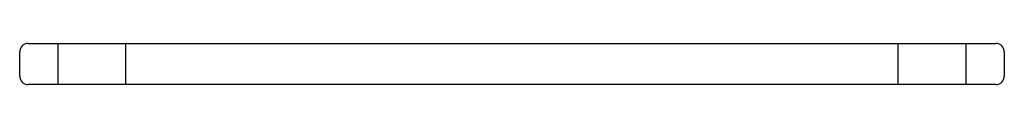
# Model space of a CAD drawing. Header units: millimetres. Extents: x 3799.97 to 3800.57, y 2123.306 to 2123.331.
import ezdxf

# ---------------------------------------------------------------- set-up
doc = ezdxf.new("R2010")
doc.units = ezdxf.units.MM
doc.layers.add('SANINDUSA', color=3, linetype='Continuous')

msp = doc.modelspace()

# ---------------------------------------------------------------- linework, layer by layer
at = {"layer": 'SANINDUSA'}
for p, q in [((3799.97542, 2123.33142), (3800.56542, 2123.33142)), ((3799.99376, 2123.33092), (3799.99376, 2123.30692)), ((3800.03501, 2123.30692), (3800.03501, 2123.33092)), ((3800.50583, 2123.30692), (3800.50583, 2123.33092)), ((3800.54707, 2123.33092), (3800.54707, 2123.30692)), ((3799.97042, 2123.31142), (3799.97042, 2123.32642)), ((3800.57042, 2123.32642), (3800.57042, 2123.31142)), ((3800.56542, 2123.30642), (3799.97542, 2123.30642))]:
    msp.add_line(p, q, dxfattribs=at)
for centre, start, end in [((3799.97542, 2123.32642), 90, 180), ((3800.56542, 2123.32642), 0, 90), ((3799.97542, 2123.31142), 180, 270), ((3800.56542, 2123.31142), 270, 0)]:
    msp.add_arc(centre, 0.005, start, end, dxfattribs=at)
for points in [[(3799.99422, 2123.33142), (3799.99416, 2123.33142), (3799.99404, 2123.33139), (3799.99383, 2123.33124), (3799.99376, 2123.33105), (3799.99376, 2123.33092)], [(3800.03546, 2123.33142), (3800.0354, 2123.33142), (3800.03528, 2123.33139), (3800.03508, 2123.33124), (3800.03501, 2123.33105), (3800.03501, 2123.33092)], [(3800.50538, 2123.33142), (3800.50543, 2123.33142), (3800.50556, 2123.33139), (3800.50576, 2123.33124), (3800.50583, 2123.33105), (3800.50583, 2123.33092)], [(3800.54662, 2123.33142), (3800.54668, 2123.33142), (3800.5468, 2123.33139), (3800.547, 2123.33124), (3800.54707, 2123.33105), (3800.54707, 2123.33092)], [(3799.99422, 2123.30642), (3799.99416, 2123.30642), (3799.99404, 2123.30645), (3799.99383, 2123.3066), (3799.99376, 2123.30679), (3799.99376, 2123.30692)], [(3800.03546, 2123.30642), (3800.0354, 2123.30642), (3800.03528, 2123.30645), (3800.03508, 2123.3066), (3800.03501, 2123.30679), (3800.03501, 2123.30692)], [(3800.50538, 2123.30642), (3800.50543, 2123.30642), (3800.50556, 2123.30645), (3800.50576, 2123.3066), (3800.50583, 2123.30679), (3800.50583, 2123.30692)], [(3800.54662, 2123.30642), (3800.54668, 2123.30642), (3800.5468, 2123.30645), (3800.547, 2123.3066), (3800.54707, 2123.30679), (3800.54707, 2123.30692)]]:
    msp.add_open_spline(points, degree=3, knots=[0, 0, 0, 0, 0.240632, 0.488172, 1, 1, 1, 1], dxfattribs=at)

doc.saveas('drawing.dxf')
